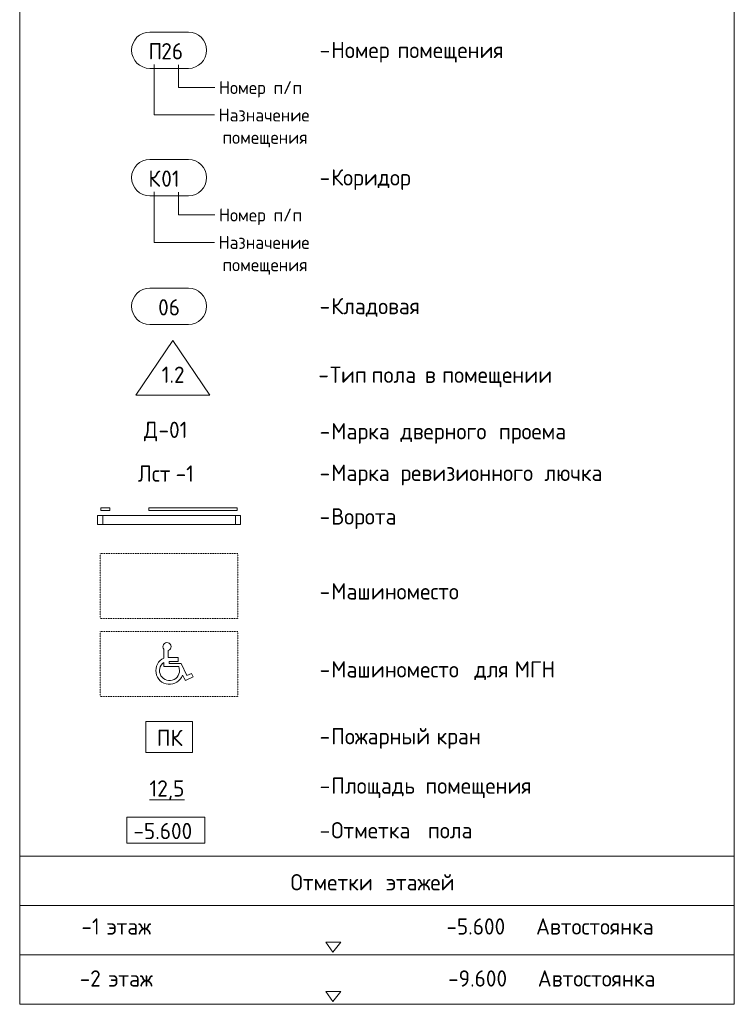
# Model space of a CAD drawing. Header units: millimetres. Extents: x 25420 to 100191, y -10965 to 131188.
# Tile 1 of 53: x 94691 to 100191, y -10965 to -3391. Entities that reach past the tile are written whole.
import ezdxf

# ---------------------------------------------------------------- set-up
doc = ezdxf.new("R2010")
doc.units = ezdxf.units.MM
doc.linetypes.add('2_Пунктир_ 0_6 мм', pattern=[1.2, 0.6, -0.6])
for name, color, linetype, lineweight in [('A-DETL', 7, 'Continuous', 25), ('A-DETL-THIN', 7, 'Continuous', 5), ('G-ANNO-TEXT', 7, 'Continuous', 5)]:
    doc.layers.add(name, color=color, linetype=linetype, lineweight=lineweight)
doc.styles.add('GOST Common', font='GOST_Common.ttf', dxfattribs={"height": 100})
doc.styles.add('GOST Common_6', font='GOST_Common.ttf', dxfattribs={"height": 125})

msp = doc.modelspace()

# ---------------------------------------------------------------- linework, layer by layer
at = {"layer": 'A-DETL', "lineweight": 5}
for p, q in [((95692.88674, -3485.842417), (95990.039177, -3485.842417)), ((95692.88674, -3765.842417), (95990.039177, -3765.842417)), ((95692.88674, -4465.842417), (95990.039177, -4465.842417)), ((95692.88674, -4745.842417), (95990.039177, -4745.842417)), ((95692.88674, -5455.865657), (95990.039177, -5455.865657)), ((95692.88674, -5735.865657), (95990.039177, -5735.865657)), ((95870.221162, -5858.420488), (95586.462959, -6279.109325)), ((95870.221162, -5858.420488), (96153.979366, -6279.109325)), ((95586.462959, -6279.109325), (96153.979366, -6279.109325)), ((95386.462959, -7145.491841), (95316.462959, -7145.491841)), ((95386.462959, -7165.491841), (95316.462959, -7165.491841)), ((96366.462959, -7145.491841), (95686.462959, -7145.491841)), ((96366.462959, -7165.491841), (95686.462959, -7165.491841)), ((96391.462959, -7205.491841), (95291.462959, -7205.491841)), ((96391.462959, -7275.491841), (95291.462959, -7275.491841))]:
    msp.add_line(p, q, dxfattribs=at)
at = {"layer": 'A-DETL', "linetype": '2_Пунктир_ 0_6 мм', "lineweight": 5}
for p, q in [((95311.462959, -7496.909611), (96371.462959, -7496.909611)), ((95311.462959, -7996.909611), (95311.462959, -7496.909611)), ((96371.462959, -7496.909611), (96371.462959, -7996.909611)), ((96371.462959, -7996.909611), (95311.462959, -7996.909611)), ((95311.462959, -8096.909611), (96371.462959, -8096.909611)), ((95311.462959, -8596.909611), (95311.462959, -8096.909611)), ((96371.462959, -8096.909611), (96371.462959, -8596.909611)), ((96371.462959, -8596.909611), (95311.462959, -8596.909611))]:
    msp.add_line(p, q, dxfattribs=at)
at = {"layer": 'A-DETL', "lineweight": 5}
for centre, start, end in [((95692.88674, -3625.842417), 90, 270), ((95990.039177, -3625.842417), 270, 90), ((95692.88674, -4605.842417), 90, 270), ((95990.039177, -4605.842417), 270, 90), ((95692.88674, -5595.865657), 90, 270), ((95990.039177, -5595.865657), 270, 90)]:
    msp.add_arc(centre, 140, start, end, dxfattribs=at)
at = {"layer": 'A-DETL-THIN'}
for p, q in [((94691.462959, 3714.667897), (94691.462959, -10965.332103)), ((100191.462959, 3714.667897), (100191.462959, -10965.332103)), ((95316.462959, -7165.491841), (95316.462959, -7145.491841)), ((95386.462959, -7165.491841), (95386.462959, -7145.491841)), ((95686.462959, -7165.491841), (95686.462959, -7145.491841)), ((96366.462959, -7165.491841), (96366.462959, -7145.491841)), ((95291.462959, -7205.491841), (95291.462959, -7275.491841)), ((95331.462959, -7205.491841), (95331.462959, -7275.491841)), ((96351.462959, -7205.491841), (96351.462959, -7275.491841)), ((96391.462959, -7205.491841), (96391.462959, -7275.491841)), ((95801.178608, -8234.563728), (95801.178608, -8302.323813)), ((95835.389678, -8298.426301), (95835.389678, -8243.730556)), ((95910.259946, -8298.426301), (95835.389678, -8298.426301)), ((95841.045049, -8328.089828), (95910.259946, -8328.089828)), ((95841.045049, -8342.786886), (95841.045049, -8328.089828)), ((95910.259946, -8328.089828), (95910.259946, -8298.426301)), ((95801.178608, -8334.944576), (95801.178608, -8367.650081)), ((95801.178608, -8367.650081), (95915.236259, -8367.650081)), ((95933.840155, -8342.786886), (95841.045049, -8342.786886)), ((95977.341576, -8436.075985), (95933.840155, -8342.786886)), ((95943.794899, -8434.558748), (95966.489283, -8473.866573)), ((95966.489283, -8473.866573), (96025.723639, -8446.245139)), ((96013.187291, -8419.360853), (95977.341576, -8436.075985)), ((96025.723639, -8446.245139), (96013.187291, -8419.360853)), ((95661.462959, -8789.28572), (96021.462959, -8789.28572)), ((95661.462959, -8789.28572), (95661.462959, -9029.28572)), ((96021.462959, -9029.28572), (96021.462959, -8789.28572)), ((95661.462959, -9029.28572), (96021.462959, -9029.28572)), ((95516.125795, -9525.828849), (96116.125795, -9525.828849)), ((95516.125795, -9725.828849), (95516.125795, -9525.828849)), ((96116.125795, -9525.828849), (96116.125795, -9725.828849)), ((96116.125795, -9725.828849), (95516.125795, -9725.828849)), ((94691.462959, -9825.332103), (100191.462959, -9825.332103)), ((94691.462959, -10205.332103), (100191.462959, -10205.332103)), ((97101.330807, -10564.126575), (97046.841045, -10486.307131)), ((97046.841045, -10486.307131), (97161.841045, -10486.307131)), ((97161.841045, -10486.307131), (97101.330807, -10564.126575)), ((94691.462959, -10585.332103), (100191.462959, -10585.332103)), ((97101.330807, -10944.126575), (97046.841045, -10866.307131)), ((97046.841045, -10866.307131), (97161.841045, -10866.307131)), ((97161.841045, -10866.307131), (97101.330807, -10944.126575)), ((94691.462959, -10965.332103), (100191.462959, -10965.332103))]:
    msp.add_line(p, q, dxfattribs=at)
for centre, radius, start, end in [((95824.98728, -8214.130697), 31.374537, 289.3632120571, 220.6367879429), ((95844.697452, -8398.412235), 105.484001, 114.3659686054, 339.9601920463), ((95844.697452, -8398.412235), 76.95475, 124.4378611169, 23.5621388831)]:
    msp.add_arc(centre, radius, start, end, dxfattribs=at)
at = {"layer": 'G-ANNO-TEXT'}
for p, q in [((95726.996465, -3734.763505), (95726.996465, -4124.274001)), ((95913.536721, -3737.691356), (95913.536721, -3913.220862)), ((95913.536721, -3913.220862), (96176.732526, -3913.220862)), ((96176.732526, -3913.220862), (96193.268985, -3913.220862)), ((95726.996465, -4124.274001), (96091.04747, -4124.274001)), ((96091.04747, -4124.274001), (96190.26622, -4124.274001)), ((95726.996465, -4714.763505), (95726.996465, -5104.274001)), ((95913.536721, -4717.691356), (95913.536721, -4893.220862)), ((95913.536721, -4893.220862), (96176.732526, -4893.220862)), ((96176.732526, -4893.220862), (96193.268985, -4893.220862)), ((95726.996465, -5104.274001), (96091.04747, -5104.274001)), ((96091.04747, -5104.274001), (96190.26622, -5104.274001))]:
    msp.add_line(p, q, dxfattribs=at)

# ---------------------------------------------------------------- texts
at = {"layer": 'G-ANNO-TEXT', "attachment_point": 1}
for s, insert, char_height, width, style in [('\\fGOST Common|b0|i0|c204|p34|;П', (95681.943898, -3571.237474), 125, 120.253125, 'GOST Common_6'), ('26', (95781.162648, -3571.237474), 125, 216.455625, 'GOST Common_6'), ('\\fGOST Common|b0|i0|c204|p34|;-', (96999.772145, -3561.855843), 125, 108.2278125, 'GOST Common_6'), ('Номер', (97089.06902, -3561.855843), 125, 565.1896875, 'GOST Common_6'), ('\\fGOST Common|b0|i0|c204|p34|; ', (97555.397145, -3561.855843), 125, 52.1096875, 'GOST Common_6'), ('помещения', (97598.391937, -3561.855843), 125, 1030.1684375, 'GOST Common_6'), ('\\fGOST Common|b0|i0|c204|p34|;/', (96718.555443, -3863.220862), 100, 88.185625, 'GOST Common'), ('Номер', (96225.768985, -3863.220862), 100, 464.97875, 'GOST Common'), ('\\fGOST Common|b0|i0|c204|p34|; ', (96609.414818, -3863.220862), 100, 44.0928125, 'GOST Common'), ('\\fGOST Common|b0|i0|c204|p34|;п', (96645.795026, -3863.220862), 100, 88.185625, 'GOST Common'), ('\\fGOST Common|b0|i0|c204|p34|;п', (96791.31586, -3863.220862), 100, 88.185625, 'GOST Common'), ('Назначение', (96222.76622, -4074.274001), 100, 909.9153125, 'GOST Common'), ('\\fGOST Common|b0|i0|c204|p34|; ', (96973.521429, -4074.274001), 100, 44.0928125, 'GOST Common'), ('помещения', (96252.531845, -4246.253167), 100, 837.7634375, 'GOST Common'), ('Коридор', (97089.06902, -4541.855843), 125, 769.62, 'GOST Common_6'), ('\\fGOST Common|b0|i0|c204|p34|;К', (95681.943898, -4551.237474), 125, 120.253125, 'GOST Common_6'), ('01', (95781.162648, -4551.237474), 125, 184.388125, 'GOST Common_6'), ('\\fGOST Common|b0|i0|c204|p34|;-', (96999.772145, -4541.855843), 125, 108.2278125, 'GOST Common_6'), ('Номер', (96225.768985, -4843.220862), 100, 464.97875, 'GOST Common'), ('\\fGOST Common|b0|i0|c204|p34|; ', (96609.414818, -4843.220862), 100, 44.0928125, 'GOST Common'), ('\\fGOST Common|b0|i0|c204|p34|;/', (96718.555443, -4843.220862), 100, 88.185625, 'GOST Common'), ('\\fGOST Common|b0|i0|c204|p34|;п', (96645.795026, -4843.220862), 100, 88.185625, 'GOST Common'), ('\\fGOST Common|b0|i0|c204|p34|;п', (96791.31586, -4843.220862), 100, 88.185625, 'GOST Common'), ('Назначение', (96222.76622, -5054.274001), 100, 909.9153125, 'GOST Common'), ('\\fGOST Common|b0|i0|c204|p34|; ', (96973.521429, -5054.274001), 100, 44.0928125, 'GOST Common'), ('помещения', (96252.531845, -5226.253167), 100, 837.7634375, 'GOST Common'), ('06', (95756.943898, -5541.260714), 125, 216.455625, 'GOST Common_6'), ('\\fGOST Common|b0|i0|c204|p34|;-', (96999.772145, -5531.879083), 125, 108.2278125, 'GOST Common_6'), ('Кладовая', (97089.06902, -5531.879083), 125, 901.8984375, 'GOST Common_6'), ('1.2', (95784.178907, -6059.963844), 125, 228.4809375, 'GOST Common_6'), ('\\fGOST Common|b0|i0|c204|p34|;-', (96990.109309, -6059.963844), 125, 108.2278125, 'GOST Common_6'), ('Тип', (97079.406184, -6059.963844), 125, 336.70875, 'GOST Common_6'), ('\\fGOST Common|b0|i0|c204|p34|; ', (97357.218684, -6059.963844), 125, 52.1096875, 'GOST Common_6'), ('пола', (97400.213476, -6059.963844), 125, 444.9365625, 'GOST Common_6'), ('\\fGOST Common|b0|i0|c204|p34|; ', (97767.322851, -6059.963844), 125, 52.1096875, 'GOST Common_6'), ('\\fGOST Common|b0|i0|c204|p34|;в', (97810.317643, -6059.963844), 125, 108.2278125, 'GOST Common_6'), ('\\fGOST Common|b0|i0|c204|p34|; ', (97899.614518, -6059.963844), 125, 52.1096875, 'GOST Common_6'), ('помещении', (97942.609309, -6059.963844), 125, 1030.1684375, 'GOST Common_6'), ('\\fGOST Common|b0|i0|c204|p34|;Д', (95647.441306, -6483.731482), 125, 136.286875, 'GOST Common_6'), ('-01', (95759.889223, -6483.731482), 125, 292.6159375, 'GOST Common_6'), ('Марка', (97089.06902, -6494.653489), 125, 593.24875, 'GOST Common_6'), ('\\fGOST Common|b0|i0|c204|p34|; ', (97578.548187, -6494.653489), 125, 52.1096875, 'GOST Common_6'), ('\\fGOST Common|b0|i0|c204|p34|; ', (98335.917979, -6494.653489), 125, 52.1096875, 'GOST Common_6'), ('\\fGOST Common|b0|i0|c204|p34|;-', (96999.772145, -6494.653489), 125, 108.2278125, 'GOST Common_6'), ('дверного', (97621.542979, -6494.653489), 125, 865.8225, 'GOST Common_6'), ('проема', (98378.91277, -6494.653489), 125, 673.4175, 'GOST Common_6'), ('Марка', (97089.06902, -6814.653489), 125, 593.24875, 'GOST Common_6'), ('\\fGOST Common|b0|i0|c204|p34|; ', (97578.548187, -6814.653489), 125, 52.1096875, 'GOST Common_6'), ('\\fGOST Common|b0|i0|c204|p34|; ', (98686.490895, -6814.653489), 125, 52.1096875, 'GOST Common_6'), ('Лст', (95600.395006, -6820.265566), 125, 352.7425, 'GOST Common_6'), ('-1', (95891.436673, -6820.265566), 125, 184.388125, 'GOST Common_6'), ('\\fGOST Common|b0|i0|c204|p34|;-', (96999.772145, -6814.653489), 125, 108.2278125, 'GOST Common_6'), ('ревизионного', (97621.542979, -6814.653489), 125, 1290.716875, 'GOST Common_6'), ('лючка', (98729.485687, -6814.653489), 125, 577.215, 'GOST Common_6'), ('Ворота', (97089.06902, -7149.978778), 125, 705.485, 'GOST Common_6'), ('\\fGOST Common|b0|i0|c204|p34|; ', (97671.152354, -7149.978778), 125, 52.1096875, 'GOST Common_6'), ('\\fGOST Common|b0|i0|c204|p34|;-', (96999.772145, -7149.978778), 125, 108.2278125, 'GOST Common_6'), ('\\fGOST Common|b0|i0|c204|p34|;-', (96999.772145, -7726.49129), 125, 108.2278125, 'GOST Common_6'), ('Машиноместо', (97089.06902, -7726.49129), 125, 1282.7, 'GOST Common_6'), ('Машиноместо', (97089.06902, -8326.49129), 125, 1282.7, 'GOST Common_6'), ('\\fGOST Common|b0|i0|c204|p34|; ', (98147.402354, -8326.49129), 125, 52.1096875, 'GOST Common_6'), ('\\fGOST Common|b0|i0|c204|p34|; ', (98458.28777, -8326.49129), 125, 52.1096875, 'GOST Common_6'), ('МГН', (98501.282562, -8326.49129), 125, 364.7678125, 'GOST Common_6'), ('\\fGOST Common|b0|i0|c204|p34|;-', (96999.772145, -8326.49129), 125, 108.2278125, 'GOST Common_6'), ('для', (98190.397145, -8326.49129), 125, 324.6834375, 'GOST Common_6'), ('ПК', (95746.754629, -8853.048159), 125, 240.50625, 'GOST Common_6'), ('Пожарный', (97089.06902, -8840.569618), 125, 929.9575, 'GOST Common_6'), ('\\fGOST Common|b0|i0|c204|p34|; ', (97856.360687, -8840.569618), 125, 52.1096875, 'GOST Common_6'), ('\\fGOST Common|b0|i0|c204|p34|;-', (96999.772145, -8840.569618), 125, 108.2278125, 'GOST Common_6'), ('кран', (97899.355479, -8840.569618), 125, 444.9365625, 'GOST Common_6'), ('\\L12,5', (95690.368219, -9242.141193), 125, 344.725625, 'GOST Common_6'), ('Площадь', (97089.06902, -9220.569618), 125, 825.738125, 'GOST Common_6'), ('\\fGOST Common|b0|i0|c204|p34|; ', (97770.371104, -9220.569618), 125, 52.1096875, 'GOST Common_6'), ('\\fGOST Common|b0|i0|c204|p34|;-', (96999.772145, -9220.569618), 125, 108.2278125, 'GOST Common_6'), ('помещения', (97813.365895, -9220.569618), 125, 1030.1684375, 'GOST Common_6'), ('-5.600', (95566.632538, -9569.842772), 125, 585.231875, 'GOST Common_6'), ('Отметка', (97089.06902, -9564.092772), 125, 849.78875, 'GOST Common_6'), ('\\fGOST Common|b0|i0|c204|p34|; ', (97790.214854, -9564.092772), 125, 52.1096875, 'GOST Common_6'), ('пола', (97833.209645, -9564.092772), 125, 444.9365625, 'GOST Common_6'), ('\\fGOST Common|b0|i0|c204|p34|;-', (96999.772145, -9564.092772), 125, 108.2278125, 'GOST Common_6'), ('Отметки', (96776.897227, -9964.092772), 125, 837.7634375, 'GOST Common_6'), ('\\fGOST Common|b0|i0|c204|p34|; ', (97468.121185, -9964.092772), 125, 52.1096875, 'GOST Common_6'), ('этажей', (97511.115977, -9964.092772), 125, 717.5103125, 'GOST Common_6'), ('-1 ', (95166.246185, -10304.092772), 125, 236.4978125, 'GOST Common_6'), ('этаж', (95361.376394, -10304.092772), 125, 501.0546875, 'GOST Common_6'), ('                             -5.600                           ', (95774.787852, -10304.092772), 125, 3503.374375, 'GOST Common_6'), ('Автостоянка', (98665.360769, -10304.092772), 125, 1270.6746875, 'GOST Common_6'), ('-2 ', (95153.017019, -10704.092772), 125, 268.5653125, 'GOST Common_6'), ('этаж', (95374.60556, -10704.092772), 125, 501.0546875, 'GOST Common_6'), ('                             -9.600                           ', (95788.017019, -10704.092772), 125, 3503.374375, 'GOST Common_6'), ('Автостоянка', (98678.589935, -10704.092772), 125, 1270.6746875, 'GOST Common_6')]:
    msp.add_mtext(s, dxfattribs=dict(at, insert=insert, char_height=char_height, width=width, style=style))

doc.saveas('drawing.dxf')
